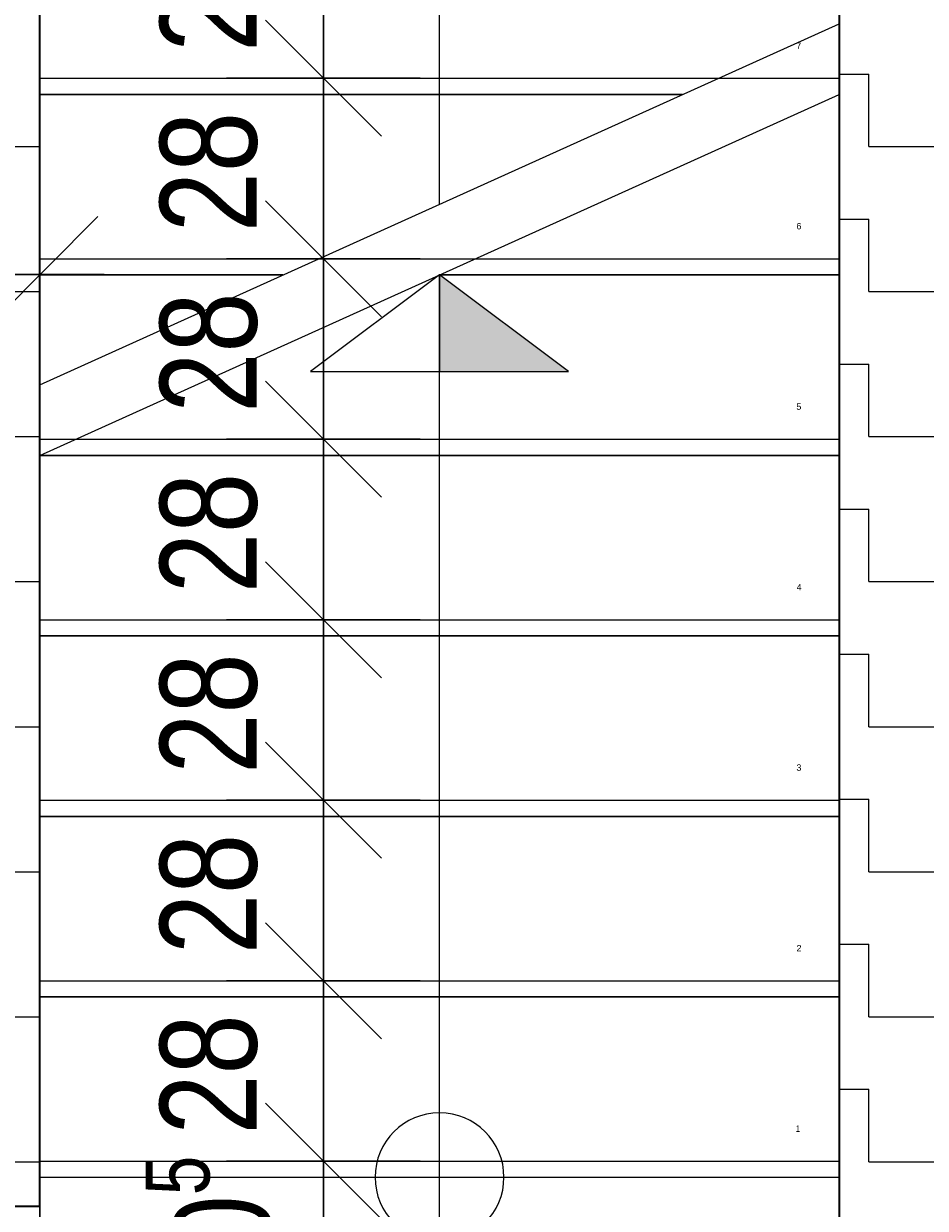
# Model space of a CAD drawing. Header units: centimetres. Extents: x -7.1 to 26.5, y -14.7 to 18.1.
# Tile 154 of 186: x 13.4 to 14.8, y 7.7 to 9.5. Entities that reach past the tile are written whole.
import ezdxf

# ---------------------------------------------------------------- set-up
doc = ezdxf.new("R2010")
doc.units = ezdxf.units.CM
doc.header["$LTSCALE"] = 10
doc.header["$PDMODE"] = 65
for name, pattern in [('AUSGEZOGEN', [0]), ('STRICHLINIE_S4', [0.0055, 0.0035, -0.001, 0, -0.001]), ('VERDECKT2_S2', [0.33, 0.25, -0.08])]:
    doc.linetypes.add(name, pattern=pattern)
for name, color, linetype in [('XR$1$010 Murs extérieurs', 7, 'Continuous'), ('XR$1$055 Escaliers', 7, 'Continuous'), ('XR$1$056 Ascenseur', 7, 'Continuous'), ('XR$2$105 Cotations100', 7, 'Continuous'), ('XR$3$010 Murs extérieurs – Hachures des composants', 7, 'Continuous')]:
    doc.layers.add(name, color=color, linetype=linetype)
doc.layers.add('XR$1$STANDARD_1', color=7, linetype='Continuous', lineweight=25)
doc.layers.add('XR$2$STANDARD_1', color=7, linetype='Continuous', lineweight=25)
doc.styles.add('ARIAL', font='arial.ttf')
doc.dimstyles.new('DIMSTYLE_11', dxfattribs={"dimtxt": 0.15, "dimasz": 0.3, "dimexe": 0, "dimexo": 0, "dimgap": 0.075, "dimtad": 2, "dimdec": 1, "dimlfac": 100, "dimrnd": 0.5, "dimzin": 4, "dimdsep": 46, "dimtxsty": 'ARIAL', "dimblk1": 'ALL_ML_STRICH', "dimblk2": 'ALL_ML_STRICH', "dimsah": 1, "dimcen": 0, "dimclrd": 7, "dimclre": 7, "dimclrt": 7, "dimadec": 0, "dimazin": 0, "dimtfac": 1, "dimtdec": 0, "dimtix": 1, "dimtmove": 2, "dimatfit": 3, "dimfxl": 0, "dimtvp": 1.2, "dimtzin": 0, "dimlwd": 0, "dimlwe": 18, "dimarcsym": 0})
doc.dimstyles.new('DIMSTYLE_7', dxfattribs={"dimtxt": 0.2, "dimasz": 0.3, "dimexe": 0, "dimexo": 0, "dimgap": 0.1, "dimtad": 2, "dimdec": 1, "dimlfac": 100, "dimrnd": 0.5, "dimzin": 4, "dimdsep": 46, "dimtxsty": 'ARIAL', "dimblk1": 'ALL_ML_STRICH', "dimblk2": 'ALL_ML_STRICH', "dimsah": 1, "dimcen": 0, "dimclrd": 7, "dimclre": 7, "dimclrt": 7, "dimadec": 0, "dimazin": 0, "dimtfac": 1, "dimtdec": 0, "dimtix": 1, "dimtmove": 2, "dimatfit": 3, "dimfxl": 0, "dimtvp": 1.2, "dimtzin": 0, "dimlwd": 0, "dimlwe": 18, "dimarcsym": 0})
pattern_1 = [(0, (0.225, 0.225), (0.1125, 0.1125), [0.1125, -0.1125]), (90, (0.225, 0.225), (-0.1125, 0.1125), [0.1125, -0.1125])]

# ---------------------------------------------------------------- blocks, each defined once
blk = doc.blocks.new('ALL_ML_STRICH')
at = {"color": 0, "linetype": 'ByBlock', "lineweight": -2}
for p, q in [((0, -0.5), (0, 0.5)), ((-0.3, -0.3), (0.3, 0.3)), ((-1, 0), (0.5, 0))]:
    blk.add_line(p, q, dxfattribs=at)
blk = doc.blocks.new('*D224')
at = {"layer": 'DEFPOINTS', "color": 7, "linetype": 'AUSGEZOGEN', "lineweight": 18, "transparency": 16777216}
for p in [(13.4518, 9.2041), (13.2518, 9.1685), (13.2518, 9.1391)]:
    blk.add_point(p, dxfattribs=at)
at = {"layer": 'XR$2$105 Cotations100', "color": 7, "linetype": 'AUSGEZOGEN', "lineweight": -2, "transparency": 16777216}
for p, q in [((13.2518, 9.1391), (13.2518, 9.1391)), ((13.2518, 9.1391), (13.4518, 9.1391)), ((13.4518, 9.1391), (13.4518, 9.1391))]:
    blk.add_line(p, q, dxfattribs=at)
at = {"layer": 'XR$2$105 Cotations100', "color": 7, "linetype": 'AUSGEZOGEN', "lineweight": 18, "transparency": 16777216, "xscale": 0.3, "yscale": 0.3, "zscale": 0.3, "rotation": 180}
blk.add_blockref('ALL_ML_STRICH', (13.2518, 9.1391), dxfattribs=at)
at = {"layer": 'XR$2$105 Cotations100', "color": 7, "linetype": 'AUSGEZOGEN', "lineweight": 18, "transparency": 16777216, "xscale": 0.3, "yscale": 0.3, "zscale": 0.3}
blk.add_blockref('ALL_ML_STRICH', (13.4518, 9.1391), dxfattribs=at)
at = {"layer": 'XR$2$105 Cotations100', "color": 7, "linetype": 'AUSGEZOGEN', "lineweight": 18, "transparency": 16777216, "insert": (13.0838, 9.3426), "char_height": 0.2, "width": 0.64, "attachment_point": 5, "style": 'ARIAL'}
blk.add_mtext('\\W0.80;\\A1;{\\A1;{20\\H0.132000;\\S^ ;}}', dxfattribs=at)
blk = doc.blocks.new('*D235')
at = {"layer": 'DEFPOINTS', "color": 7, "linetype": 'AUSGEZOGEN', "lineweight": 18, "transparency": 16777216}
for p in [(13.5818, 7.7635), (13.8916, 7.4585), (13.9706, 7.4585)]:
    blk.add_point(p, dxfattribs=at)
at = {"layer": 'XR$2$105 Cotations100', "color": 7, "linetype": 'AUSGEZOGEN', "lineweight": -2, "transparency": 16777216}
for p, q in [((13.8916, 7.7635), (13.8916, 7.7635)), ((13.8916, 7.4585), (13.8916, 7.7635)), ((13.8916, 7.4585), (13.8916, 7.4585))]:
    blk.add_line(p, q, dxfattribs=at)
at = {"layer": 'XR$2$105 Cotations100', "color": 7, "linetype": 'AUSGEZOGEN', "lineweight": 18, "transparency": 16777216, "xscale": 0.3, "yscale": 0.3, "zscale": 0.3}
for p, rotation in [((13.8916, 7.7635), 90), ((13.8916, 7.4585), 270)]:
    blk.add_blockref('ALL_ML_STRICH', p, dxfattribs=dict(at, rotation=rotation))
at = {"layer": 'XR$2$105 Cotations100', "color": 7, "linetype": 'AUSGEZOGEN', "lineweight": 18, "transparency": 16777216, "insert": (13.714, 7.6481), "char_height": 0.15, "width": 0.48, "attachment_point": 5, "rotation": 90, "style": 'ARIAL'}
blk.add_mtext('\\W0.80;\\A1;{\\A1;{30\\H0.099000;\\S5^ ;}}', dxfattribs=at)
blk = doc.blocks.new('*D236')
at = {"layer": 'DEFPOINTS', "color": 7, "linetype": 'AUSGEZOGEN', "lineweight": 18, "transparency": 16777216}
for p in [(13.879, 8.0435), (13.5818, 7.7635), (13.8916, 7.7635)]:
    blk.add_point(p, dxfattribs=at)
at = {"layer": 'XR$2$105 Cotations100', "color": 7, "linetype": 'AUSGEZOGEN', "lineweight": -2, "transparency": 16777216}
for p, q in [((13.8916, 8.0435), (13.8916, 8.0435)), ((13.8916, 7.7635), (13.8916, 8.0435)), ((13.8916, 7.7635), (13.8916, 7.7635))]:
    blk.add_line(p, q, dxfattribs=at)
at = {"layer": 'XR$2$105 Cotations100', "color": 7, "linetype": 'AUSGEZOGEN', "lineweight": 18, "transparency": 16777216, "xscale": 0.3, "yscale": 0.3, "zscale": 0.3}
for p, rotation in [((13.8916, 8.0435), 90), ((13.8916, 7.7635), 270)]:
    blk.add_blockref('ALL_ML_STRICH', p, dxfattribs=dict(at, rotation=rotation))
at = {"layer": 'XR$2$105 Cotations100', "color": 7, "linetype": 'AUSGEZOGEN', "lineweight": 18, "transparency": 16777216, "insert": (13.7141, 7.898), "char_height": 0.15, "width": 0.48, "attachment_point": 5, "rotation": 90, "style": 'ARIAL'}
blk.add_mtext('\\W0.80;\\A1;{\\A1;{28\\H0.099000;\\S^ ;}}', dxfattribs=at)
blk = doc.blocks.new('*D237')
at = {"layer": 'DEFPOINTS', "color": 7, "linetype": 'AUSGEZOGEN', "lineweight": 18, "transparency": 16777216}
for p in [(13.9321, 8.3235), (13.879, 8.0435), (13.8916, 8.0435)]:
    blk.add_point(p, dxfattribs=at)
at = {"layer": 'XR$2$105 Cotations100', "color": 7, "linetype": 'AUSGEZOGEN', "lineweight": -2, "transparency": 16777216}
for p, q in [((13.8916, 8.3235), (13.8916, 8.3235)), ((13.8916, 8.0435), (13.8916, 8.3235)), ((13.8916, 8.0435), (13.8916, 8.0435))]:
    blk.add_line(p, q, dxfattribs=at)
at = {"layer": 'XR$2$105 Cotations100', "color": 7, "linetype": 'AUSGEZOGEN', "lineweight": 18, "transparency": 16777216, "xscale": 0.3, "yscale": 0.3, "zscale": 0.3}
for p, rotation in [((13.8916, 8.3235), 90), ((13.8916, 8.0435), 270)]:
    blk.add_blockref('ALL_ML_STRICH', p, dxfattribs=dict(at, rotation=rotation))
at = {"layer": 'XR$2$105 Cotations100', "color": 7, "linetype": 'AUSGEZOGEN', "lineweight": 18, "transparency": 16777216, "insert": (13.7141, 8.178), "char_height": 0.15, "width": 0.48, "attachment_point": 5, "rotation": 90, "style": 'ARIAL'}
blk.add_mtext('\\W0.80;\\A1;{\\A1;{28\\H0.099000;\\S^ ;}}', dxfattribs=at)
blk = doc.blocks.new('*D238')
at = {"layer": 'DEFPOINTS', "color": 7, "linetype": 'AUSGEZOGEN', "lineweight": 18, "transparency": 16777216}
for p in [(13.9931, 8.6035), (13.8916, 8.3235), (13.9321, 8.3235)]:
    blk.add_point(p, dxfattribs=at)
at = {"layer": 'XR$2$105 Cotations100', "color": 7, "linetype": 'AUSGEZOGEN', "lineweight": -2, "transparency": 16777216}
for p, q in [((13.8916, 8.6035), (13.8916, 8.6035)), ((13.8916, 8.3235), (13.8916, 8.6035)), ((13.8916, 8.3235), (13.8916, 8.3235))]:
    blk.add_line(p, q, dxfattribs=at)
at = {"layer": 'XR$2$105 Cotations100', "color": 7, "linetype": 'AUSGEZOGEN', "lineweight": 18, "transparency": 16777216, "xscale": 0.3, "yscale": 0.3, "zscale": 0.3}
for p, rotation in [((13.8916, 8.6035), 90), ((13.8916, 8.3235), 270)]:
    blk.add_blockref('ALL_ML_STRICH', p, dxfattribs=dict(at, rotation=rotation))
at = {"layer": 'XR$2$105 Cotations100', "color": 7, "linetype": 'AUSGEZOGEN', "lineweight": 18, "transparency": 16777216, "insert": (13.7141, 8.458), "char_height": 0.15, "width": 0.48, "attachment_point": 5, "rotation": 90, "style": 'ARIAL'}
blk.add_mtext('\\W0.80;\\A1;{\\A1;{28\\H0.099000;\\S^ ;}}', dxfattribs=at)
blk = doc.blocks.new('*D239')
at = {"layer": 'DEFPOINTS', "color": 7, "linetype": 'AUSGEZOGEN', "lineweight": 18, "transparency": 16777216}
for p in [(13.9931, 8.8835), (13.8916, 8.6035), (13.9931, 8.6035)]:
    blk.add_point(p, dxfattribs=at)
at = {"layer": 'XR$2$105 Cotations100', "color": 7, "linetype": 'AUSGEZOGEN', "lineweight": -2, "transparency": 16777216}
for p, q in [((13.8916, 8.8835), (13.8916, 8.8835)), ((13.8916, 8.6035), (13.8916, 8.8835)), ((13.8916, 8.6035), (13.8916, 8.6035))]:
    blk.add_line(p, q, dxfattribs=at)
at = {"layer": 'XR$2$105 Cotations100', "color": 7, "linetype": 'AUSGEZOGEN', "lineweight": 18, "transparency": 16777216, "xscale": 0.3, "yscale": 0.3, "zscale": 0.3}
for p, rotation in [((13.8916, 8.8835), 90), ((13.8916, 8.6035), 270)]:
    blk.add_blockref('ALL_ML_STRICH', p, dxfattribs=dict(at, rotation=rotation))
at = {"layer": 'XR$2$105 Cotations100', "color": 7, "linetype": 'AUSGEZOGEN', "lineweight": 18, "transparency": 16777216, "insert": (13.7141, 8.738), "char_height": 0.15, "width": 0.48, "attachment_point": 5, "rotation": 90, "style": 'ARIAL'}
blk.add_mtext('\\W0.80;\\A1;{\\A1;{28\\H0.099000;\\S^ ;}}', dxfattribs=at)
blk = doc.blocks.new('*D240')
at = {"layer": 'DEFPOINTS', "color": 7, "linetype": 'AUSGEZOGEN', "lineweight": 18, "transparency": 16777216}
for p in [(13.9892, 9.1635), (13.8916, 8.8835), (13.9931, 8.8835)]:
    blk.add_point(p, dxfattribs=at)
at = {"layer": 'XR$2$105 Cotations100', "color": 7, "linetype": 'AUSGEZOGEN', "lineweight": -2, "transparency": 16777216}
for p, q in [((13.8916, 9.1635), (13.8916, 9.1635)), ((13.8916, 8.8835), (13.8916, 9.1635)), ((13.8916, 8.8835), (13.8916, 8.8835))]:
    blk.add_line(p, q, dxfattribs=at)
at = {"layer": 'XR$2$105 Cotations100', "color": 7, "linetype": 'AUSGEZOGEN', "lineweight": 18, "transparency": 16777216, "xscale": 0.3, "yscale": 0.3, "zscale": 0.3}
for p, rotation in [((13.8916, 9.1635), 90), ((13.8916, 8.8835), 270)]:
    blk.add_blockref('ALL_ML_STRICH', p, dxfattribs=dict(at, rotation=rotation))
at = {"layer": 'XR$2$105 Cotations100', "color": 7, "linetype": 'AUSGEZOGEN', "lineweight": 18, "transparency": 16777216, "insert": (13.7141, 9.018), "char_height": 0.15, "width": 0.48, "attachment_point": 5, "rotation": 90, "style": 'ARIAL'}
blk.add_mtext('\\W0.80;\\A1;{\\A1;{28\\H0.099000;\\S^ ;}}', dxfattribs=at)
blk = doc.blocks.new('*D241')
at = {"layer": 'DEFPOINTS', "color": 7, "linetype": 'AUSGEZOGEN', "lineweight": 18, "transparency": 16777216}
for p in [(13.997, 9.4435), (13.8916, 9.1635), (13.9892, 9.1635)]:
    blk.add_point(p, dxfattribs=at)
at = {"layer": 'XR$2$105 Cotations100', "color": 7, "linetype": 'AUSGEZOGEN', "lineweight": -2, "transparency": 16777216}
for p, q in [((13.8916, 9.4435), (13.8916, 9.4435)), ((13.8916, 9.1635), (13.8916, 9.4435)), ((13.8916, 9.1635), (13.8916, 9.1635))]:
    blk.add_line(p, q, dxfattribs=at)
at = {"layer": 'XR$2$105 Cotations100', "color": 7, "linetype": 'AUSGEZOGEN', "lineweight": 18, "transparency": 16777216, "xscale": 0.3, "yscale": 0.3, "zscale": 0.3}
for p, rotation in [((13.8916, 9.4435), 90), ((13.8916, 9.1635), 270)]:
    blk.add_blockref('ALL_ML_STRICH', p, dxfattribs=dict(at, rotation=rotation))
at = {"layer": 'XR$2$105 Cotations100', "color": 7, "linetype": 'AUSGEZOGEN', "lineweight": 18, "transparency": 16777216, "insert": (13.7141, 9.298), "char_height": 0.15, "width": 0.48, "attachment_point": 5, "rotation": 90, "style": 'ARIAL'}
blk.add_mtext('\\W0.80;\\A1;{\\A1;{28\\H0.099000;\\S^ ;}}', dxfattribs=at)
blk = doc.blocks.new('*D242')
at = {"layer": 'DEFPOINTS', "color": 7, "linetype": 'AUSGEZOGEN', "lineweight": 18, "transparency": 16777216}
for p in [(14.0246, 9.7235), (13.8916, 9.4435), (13.997, 9.4435)]:
    blk.add_point(p, dxfattribs=at)
at = {"layer": 'XR$2$105 Cotations100', "color": 7, "linetype": 'AUSGEZOGEN', "lineweight": -2, "transparency": 16777216}
for p, q in [((13.8916, 9.7235), (13.8916, 9.7235)), ((13.8916, 9.4435), (13.8916, 9.7235)), ((13.8916, 9.4435), (13.8916, 9.4435))]:
    blk.add_line(p, q, dxfattribs=at)
at = {"layer": 'XR$2$105 Cotations100', "color": 7, "linetype": 'AUSGEZOGEN', "lineweight": 18, "transparency": 16777216, "xscale": 0.3, "yscale": 0.3, "zscale": 0.3}
for p, rotation in [((13.8916, 9.7235), 90), ((13.8916, 9.4435), 270)]:
    blk.add_blockref('ALL_ML_STRICH', p, dxfattribs=dict(at, rotation=rotation))
at = {"layer": 'XR$2$105 Cotations100', "color": 7, "linetype": 'AUSGEZOGEN', "lineweight": 18, "transparency": 16777216, "insert": (13.7141, 9.578), "char_height": 0.15, "width": 0.48, "attachment_point": 5, "rotation": 90, "style": 'ARIAL'}
blk.add_mtext('\\W0.80;\\A1;{\\A1;{28\\H0.099000;\\S^ ;}}', dxfattribs=at)

msp = doc.modelspace()

# ---------------------------------------------------------------- hatches: boundary and pattern name
at = {"layer": 'XR$1$055 Escaliers', "linetype": 'AUSGEZOGEN', "lineweight": 13, "true_color": 0x202020, "transparency": 33554687}
msp.add_hatch(color=250, dxfattribs=at).paths.add_polyline_path([(14.0718, 9.1385), (14.0718, 8.9885), (14.2718, 8.9885)])
msp.add_hatch(color=250, dxfattribs=at).paths.add_polyline_path([(14.0718, 9.1385), (14.0718, 8.9885), (14.2718, 8.9885)])
at = {"layer": 'XR$3$010 Murs extérieurs – Hachures des composants', "linetype": 'AUSGEZOGEN', "lineweight": 13, "transparency": 33554687}
h = msp.add_hatch(dxfattribs=at)
h.set_pattern_fill('MUSTER', scale=0.1125, style=0, pattern_type=2)
h.set_pattern_definition(pattern_1)
h.paths.add_polyline_path([(14.8918, 10.7335), (14.8918, 11.8885), (14.6918, 11.8885), (14.6918, 11.8885), (14.5118, 11.8885), (14.5118, 11.6885), (14.6918, 11.6885), (14.6918, 7.3535), (14.8918, 7.3535)], flags=0)
h = msp.add_hatch(dxfattribs=at)
h.set_pattern_fill('MUSTER', scale=0.1125, style=0, pattern_type=2)
h.set_pattern_definition(pattern_1)
h.paths.add_polyline_path([(13.4518, 10.0235), (12.8818, 10.0235), (12.8818, 9.8235), (13.2518, 9.8235), (13.2518, 7.8935), (12.8818, 7.8935), (12.8818, 7.6935), (13.4518, 7.6935)], flags=0)

# ---------------------------------------------------------------- linework, layer by layer
at = {"layer": 'XR$1$010 Murs extérieurs', "color": 7, "linetype": 'AUSGEZOGEN', "lineweight": 35, "transparency": 33554687}
for p, q in [((14.6918, 10.7335), (14.6918, 7.3535)), ((13.4518, 7.8935), (13.4518, 10.0235)), ((13.4518, 7.6935), (13.4518, 7.8935)), ((12.8818, 7.6935), (13.4518, 7.6935))]:
    msp.add_line(p, q, dxfattribs=at)
at = {"layer": 'XR$1$010 Murs extérieurs', "color": 7, "linetype": 'VERDECKT2_S2', "lineweight": 18, "transparency": 33554687}
msp.add_line((13.4518, 9.4435), (14.6918, 9.4435), dxfattribs=at)
at = {"layer": 'XR$1$010 Murs extérieurs', "color": 7, "linetype": 'VERDECKT2_S2', "lineweight": 13, "transparency": 33554687}
for p, q in [((13.4518, 9.1635), (14.6918, 9.1635)), ((13.4518, 8.8835), (14.6918, 8.8835)), ((13.4518, 8.6035), (14.6918, 8.6035)), ((13.4518, 8.3235), (14.6918, 8.3235)), ((13.4518, 8.0435), (14.6918, 8.0435)), ((13.4518, 7.7635), (14.6918, 7.7635))]:
    msp.add_line(p, q, dxfattribs=at)
at = {"layer": 'XR$1$055 Escaliers', "color": 7, "linetype": 'AUSGEZOGEN', "lineweight": 18, "transparency": 33554687}
for p, q in [((13.4518, 9.9785), (13.4518, 8.9682)), ((14.0718, 9.2482), (14.0718, 9.9785)), ((13.4518, 9.6985), (13.4518, 9.4185)), ((14.0718, 9.2482), (14.0718, 9.6985)), ((13.4518, 8.9682), (14.6918, 9.5282)), ((13.4518, 9.4185), (13.4518, 9.1385)), ((13.4518, 9.4185), (14.4488, 9.4185)), ((14.4488, 9.4185), (13.4518, 9.4185)), ((13.4518, 9.4185), (14.4488, 9.4185)), ((13.4518, 8.8585), (14.6918, 9.4185)), ((14.6918, 7.7385), (14.6918, 9.4185)), ((14.6918, 9.1385), (14.6918, 9.4185)), ((13.4518, 9.1385), (13.4518, 8.9682)), ((13.4518, 9.1385), (13.8288, 9.1385)), ((13.8288, 9.1385), (13.4518, 9.1385)), ((13.4518, 9.1385), (13.8288, 9.1385)), ((14.0718, 9.1385), (13.8718, 8.9885)), ((14.0718, 9.1385), (13.8718, 8.9885)), ((14.0718, 9.1385), (14.6918, 9.1385)), ((14.6918, 9.1385), (14.0718, 9.1385)), ((14.0718, 9.1385), (14.6918, 9.1385)), ((14.0718, 8.0185), (14.0718, 9.1385)), ((14.0718, 8.9885), (14.0718, 9.1385)), ((14.0718, 8.0185), (14.0718, 9.1385)), ((14.0718, 8.9885), (14.0718, 9.1385)), ((14.0718, 9.1385), (14.0718, 8.9885)), ((14.2718, 8.9885), (14.0718, 9.1385)), ((14.6918, 8.8585), (14.6918, 9.1385)), ((13.8718, 8.9885), (14.0718, 8.9885)), ((13.8718, 8.9885), (14.0718, 8.9885)), ((14.0718, 8.9885), (14.2718, 8.9885)), ((13.4518, 8.8585), (13.4518, 7.7385)), ((13.4518, 8.8585), (13.4518, 8.5785)), ((13.4518, 8.8585), (14.6918, 8.8585)), ((14.6918, 8.8585), (13.4518, 8.8585)), ((13.4518, 8.8585), (14.6918, 8.8585)), ((14.6918, 8.5785), (14.6918, 8.8585)), ((13.4518, 8.5785), (13.4518, 8.2985)), ((13.4518, 8.5785), (14.6918, 8.5785)), ((14.6918, 8.5785), (13.4518, 8.5785)), ((13.4518, 8.5785), (14.6918, 8.5785)), ((14.6918, 8.2985), (14.6918, 8.5785)), ((13.4518, 8.2985), (13.4518, 8.0185)), ((13.4518, 8.2985), (14.6918, 8.2985)), ((14.6918, 8.2985), (13.4518, 8.2985)), ((13.4518, 8.2985), (14.6918, 8.2985)), ((14.6918, 8.0185), (14.6918, 8.2985)), ((13.4518, 8.0185), (13.4518, 7.7385)), ((13.4518, 8.0185), (14.6918, 8.0185)), ((14.6918, 8.0185), (13.4518, 8.0185)), ((13.4518, 8.0185), (14.6918, 8.0185)), ((14.0718, 7.7385), (14.0718, 8.0185)), ((14.0718, 7.7385), (14.0718, 8.0185)), ((14.6918, 7.7385), (14.6918, 8.0185)), ((14.0718, 7.6385), (14.0718, 7.8385)), ((14.0718, 7.6385), (14.0718, 7.8385)), ((13.4518, 7.7385), (14.6918, 7.7385)), ((13.4518, 7.7385), (14.6918, 7.7385)), ((13.9718, 7.7385), (14.1718, 7.7385)), ((13.9718, 7.7385), (14.1718, 7.7385))]:
    msp.add_line(p, q, dxfattribs=at)
at = {"layer": 'XR$1$055 Escaliers', "color": 7, "linetype": 'AUSGEZOGEN', "lineweight": 13, "transparency": 33554687}
for p, q in [((13.4518, 8.9682), (14.6918, 9.5282)), ((13.4518, 8.8585), (14.6918, 9.4185)), ((14.6918, 9.1385), (14.0718, 9.1385)), ((14.0718, 9.1385), (14.6918, 9.1385)), ((14.6918, 8.8585), (13.4518, 8.8585)), ((13.4518, 8.8585), (14.6918, 8.8585)), ((14.6918, 8.5785), (13.4518, 8.5785)), ((13.4518, 8.5785), (14.6918, 8.5785)), ((14.6918, 8.2985), (13.4518, 8.2985)), ((13.4518, 8.2985), (14.6918, 8.2985)), ((14.6918, 8.0185), (13.4518, 8.0185)), ((13.4518, 8.0185), (14.6918, 8.0185)), ((13.4518, 7.7385), (14.6918, 7.7385))]:
    msp.add_line(p, q, dxfattribs=at)
at = {"layer": 'XR$1$055 Escaliers', "color": 7, "linetype": 'STRICHLINIE_S4', "lineweight": 18, "transparency": 33554687}
for p, q in [((14.4488, 9.4185), (13.4518, 9.4185)), ((13.4518, 9.4185), (14.4488, 9.4185)), ((13.8288, 9.1385), (13.4518, 9.1385)), ((13.4518, 9.1385), (13.8288, 9.1385))]:
    msp.add_line(p, q, dxfattribs=at)
at = {"layer": 'XR$1$055 Escaliers', "color": 7, "linetype": 'AUSGEZOGEN', "lineweight": 18, "transparency": 33554687}
msp.add_lwpolyline([(14.0718, 9.1385), (14.0718, 8.9885), (14.2718, 8.9885), (14.0718, 9.1385)], close=True, dxfattribs=at)
for start, end in [(0, 180), (0, 180), (180, 0), (180, 0)]:
    msp.add_arc((14.0718, 7.7385), 0.1, start, end, dxfattribs=at)
at = {"layer": 'XR$1$056 Ascenseur', "color": 7, "linetype": 'STRICHLINIE_S4', "lineweight": 18, "transparency": 33554687}
msp.add_line((11.4518, 8.7585), (13.4518, 8.7585), dxfattribs=at)
at = {"layer": 'XR$1$STANDARD_1', "color": 7, "linetype": 'AUSGEZOGEN', "lineweight": 18, "transparency": 33554687}
msp.add_line((13.4518, 7.7055), (13.4518, 7.4335), dxfattribs=at)
at = {"layer": 'XR$2$STANDARD_1', "color": 7, "linetype": 'VERDECKT2_S2', "lineweight": 13, "transparency": 33554687}
msp.add_line((13.4518, 7.4585), (13.4518, 7.7385), dxfattribs=at)

# ---------------------------------------------------------------- texts
at = {"layer": 'XR$1$055 Escaliers', "color": 254, "linetype": 'AUSGEZOGEN', "transparency": 33554687, "char_height": 0.01, "attachment_point": 7, "style": 'ARIAL'}
for s, insert, width in [('\\W0.98;7', (14.6253, 9.489), 0.012657), ('\\W0.98;7', (14.6253, 9.489), 0.012657), ('\\W0.98;6', (14.6255, 9.209), 0.012657), ('\\W0.98;6', (14.6255, 9.209), 0.012657), ('\\W0.98;5', (14.6254, 8.929), 0.012657), ('\\W0.98;5', (14.6254, 8.929), 0.012657), ('\\W0.98;4', (14.6258, 8.649), 0.012657), ('\\W0.98;4', (14.6258, 8.649), 0.012657), ('\\W0.98;3', (14.6254, 8.369), 0.012657), ('\\W0.98;3', (14.6254, 8.369), 0.012657), ('\\W0.98;2', (14.6256, 8.089), 0.012657), ('\\W0.98;2', (14.6256, 8.089), 0.012657), ('\\W0.81;1', (14.6246, 7.809), 0.011111), ('\\W0.81;1', (14.6246, 7.809), 0.011111)]:
    msp.add_mtext(s, dxfattribs=dict(at, insert=insert, width=width))

# ---------------------------------------------------------------- dimensions: what is measured, and where the dimension line sits
at = {"layer": 'XR$2$105 Cotations100', "color": 7, "linetype": 'AUSGEZOGEN', "lineweight": 18, "transparency": 33554687}
for base, p1, p2, picture, middle in [((13.8916, 9.7235), (13.8916, 9.4435), (13.8916, 9.7235), '*D242', (13.7141, 9.578)), ((13.8916, 9.4435), (13.8916, 9.1635), (13.8916, 9.4435), '*D241', (13.7141, 9.298)), ((13.8916, 9.1635), (13.8916, 8.8835), (13.8916, 9.1635), '*D240', (13.7141, 9.018)), ((13.8916, 8.8835), (13.8916, 8.6035), (13.8916, 8.8835), '*D239', (13.7141, 8.738)), ((13.8916, 8.6035), (13.8916, 8.3235), (13.8916, 8.6035), '*D238', (13.7141, 8.458)), ((13.8916, 8.3235), (13.8916, 8.0435), (13.8916, 8.3235), '*D237', (13.7141, 8.178)), ((13.8916, 8.0435), (13.8916, 7.7635), (13.8916, 8.0435), '*D236', (13.7141, 7.898)), ((13.8916, 7.7635), (13.8916, 7.4585), (13.8916, 7.7635), '*D235', (13.714, 7.6481))]:
    dim = msp.add_linear_dim(base=base, p1=p1, p2=p2, angle=90, dimstyle='DIMSTYLE_11', override={"dimpost": '<>', "dimclrd": 7, "dimclre": 7, "dimclrt": 7, "dimlwd": 0, "dimlwe": 18}, dxfattribs=at)
    dim.commit()
    dim.dimension.update_dxf_attribs({"geometry": picture, "text_midpoint": middle, "dimtype": 160})
dim = msp.add_linear_dim(base=(13.4518, 9.1391), p1=(13.2518, 9.1391), p2=(13.4518, 9.1391), dimstyle='DIMSTYLE_7', override={"dimpost": '<>', "dimclrd": 7, "dimclre": 7, "dimclrt": 7, "dimlwd": 0, "dimlwe": 18}, dxfattribs=at)
dim.commit()
dim.dimension.update_dxf_attribs({"geometry": '*D224', "text_midpoint": (13.0838, 9.3426), "dimtype": 160})

doc.saveas('drawing.dxf')
